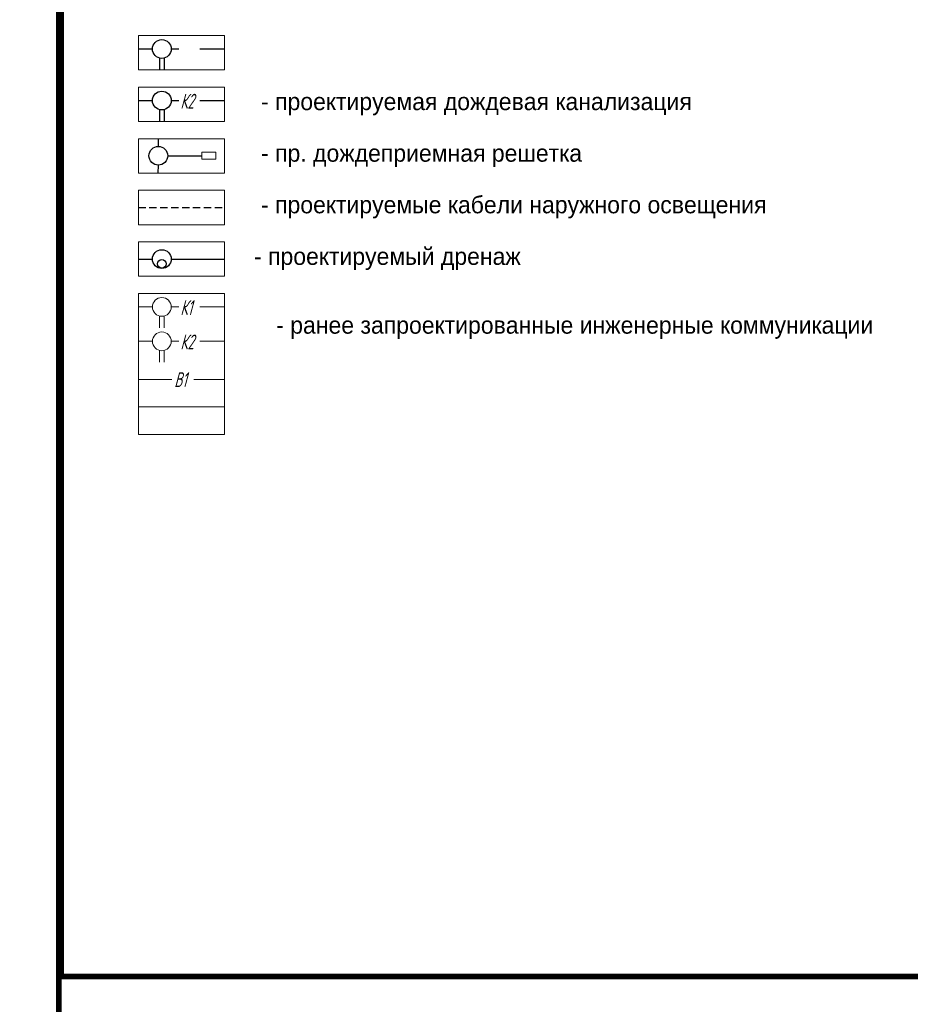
# Model space of a CAD drawing. Header units: metres. Extents: x 4385 to 11928, y 17253 to 36963.
# Tile 126 of 152: x 7512 to 7590, y 18593 to 18679. Entities that reach past the tile are written whole.
import ezdxf

# ---------------------------------------------------------------- set-up
doc = ezdxf.new("R2010")
doc.units = ezdxf.units.M
doc.linetypes.add('DASHED', pattern=[19.05, 12.7, -6.35])
doc.layers.add('ГП_рамка', color=7, linetype='Continuous', lineweight=15, true_color=0x000000)
doc.styles.add('GENERATED_STYLE_1', font='GOTHIC.TTF')
doc.styles.add('Оформление ИПС', font='simplex.shx', dxfattribs={"width": 0.8, "oblique": 15})

msp = doc.modelspace()

# ---------------------------------------------------------------- linework, layer by layer
at = {"layer": 'ГП_рамка', "color": 26, "lineweight": 30, "true_color": 0x7f1f00}
for p, q in [((7522.635, 18676.23), (7523.863, 18676.23)), ((7525.498, 18676.23), (7526.168, 18676.23)), ((7527.998, 18676.23), (7530.135, 18676.23)), ((7524.479, 18675.438), (7524.48, 18674.404)), ((7524.879, 18675.437), (7524.88, 18674.404))]:
    msp.add_line(p, q, dxfattribs=at)
at = {"layer": 'ГП_рамка', "color": 30, "lineweight": 30, "true_color": 0xff7f00}
for p, q in [((7522.635, 18671.73), (7523.863, 18671.73)), ((7525.498, 18671.73), (7526.168, 18671.73)), ((7527.998, 18671.73), (7530.135, 18671.73)), ((7524.479, 18670.938), (7524.48, 18669.904)), ((7524.879, 18670.937), (7524.88, 18669.904)), ((7524.377, 18667.734), (7524.378, 18668.404)), ((7525.194, 18666.916), (7528.179, 18666.916)), ((7524.374, 18665.404), (7524.375, 18666.099))]:
    msp.add_line(p, q, dxfattribs=at)
at = {"layer": 'ГП_рамка', "color": 30, "true_color": 0xff7f00}
for p, q in [((7528.179, 18667.217), (7529.385, 18667.217)), ((7528.179, 18666.616), (7528.179, 18667.217)), ((7529.385, 18667.217), (7529.385, 18666.616)), ((7529.385, 18666.616), (7528.179, 18666.616))]:
    msp.add_line(p, q, dxfattribs=at)
at = {"layer": 'ГП_рамка', "color": 110, "lineweight": 30}
for p, q in [((7522.635, 18657.904), (7523.863, 18657.904)), ((7525.498, 18657.904), (7530.135, 18657.904))]:
    msp.add_line(p, q, dxfattribs=at)
at = {"layer": 'ГП_рамка', "color": 18, "lineweight": 15, "true_color": 0x000000}
for p, q in [((7522.635, 18653.73), (7523.863, 18653.73)), ((7524.479, 18652.938), (7524.48, 18651.904)), ((7524.879, 18652.937), (7524.88, 18651.904)), ((7525.498, 18653.73), (7526.168, 18653.73)), ((7527.998, 18653.73), (7530.135, 18653.73)), ((7522.635, 18650.73), (7523.863, 18650.73)), ((7525.498, 18650.73), (7526.168, 18650.73)), ((7527.998, 18650.73), (7530.135, 18650.73)), ((7524.479, 18649.938), (7524.48, 18648.904)), ((7524.879, 18649.937), (7524.88, 18648.904)), ((7522.635, 18647.404), (7525.554, 18647.404)), ((7527.478, 18647.404), (7530.135, 18647.404))]:
    msp.add_line(p, q, dxfattribs=at)
at = {"layer": 'ГП_рамка', "color": 18, "lineweight": 15, "ltscale": 0.5, "true_color": 0x000000}
msp.add_line((7522.635, 18645.005), (7530.135, 18645.005), dxfattribs=at)
at = {"layer": 'ГП_рамка', "color": 5, "const_width": 0.5}
for points in [[(7434.823, 18832.995), (7515.683, 18832.995), (7515.683, 18507.275), (7434.823, 18507.275)], [(7515.882, 18832.995), (7601.614, 18832.995), (7601.614, 18595.338), (7515.882, 18595.338)]]:
    msp.add_lwpolyline(points, close=True, dxfattribs=at)
at = {"layer": 'ГП_рамка'}
for points in [[(7522.635, 18677.404), (7530.135, 18677.404), (7530.135, 18674.404), (7522.635, 18674.404)], [(7522.635, 18672.904), (7530.135, 18672.904), (7530.135, 18669.904), (7522.635, 18669.904)], [(7522.635, 18668.404), (7530.135, 18668.404), (7530.135, 18665.404), (7522.635, 18665.404)], [(7522.635, 18663.904), (7530.135, 18663.904), (7530.135, 18660.904), (7522.635, 18660.904)], [(7522.635, 18663.904), (7530.135, 18663.904), (7530.135, 18660.904), (7522.635, 18660.904)], [(7522.635, 18659.404), (7530.135, 18659.404), (7530.135, 18656.404), (7522.635, 18656.404)], [(7522.635, 18654.904), (7530.135, 18654.904), (7530.135, 18642.605), (7522.635, 18642.605)]]:
    msp.add_lwpolyline(points, close=True, dxfattribs=at)
at = {"layer": 'ГП_рамка', "color": 20, "linetype": 'DASHED', "lineweight": 30, "ltscale": 0.05, "true_color": 0xff4242}
msp.add_lwpolyline([(7522.635, 18662.404), (7530.135, 18662.404)], dxfattribs=at)
at = {"layer": 'ГП_рамка', "color": 26, "lineweight": 30, "true_color": 0x7f1f00}
msp.add_circle((7524.68, 18676.23), 0.817, dxfattribs=at)
at = {"layer": 'ГП_рамка', "color": 30, "lineweight": 30, "true_color": 0xff7f00}
for centre in [(7524.68, 18671.73), (7524.376, 18666.916)]:
    msp.add_circle(centre, 0.817, dxfattribs=at)
at = {"layer": 'ГП_рамка', "color": 110, "lineweight": 30}
for centre, radius in [((7524.68, 18657.904), 0.817), ((7524.677, 18657.493), 0.378)]:
    msp.add_circle(centre, radius, dxfattribs=at)
at = {"layer": 'ГП_рамка', "color": 18, "lineweight": 15, "true_color": 0x000000}
for centre in [(7524.68, 18653.73), (7524.68, 18650.73)]:
    msp.add_circle(centre, 0.817, dxfattribs=at)

# ---------------------------------------------------------------- texts
at = {"layer": 'ГП_рамка', "color": 30, "true_color": 0xff7f00, "style": 'Оформление ИПС', "oblique": 15, "width": 0.6}
msp.add_text('К2', height=1.3, dxfattribs=at).set_placement((7526.297, 18671.024))
at = {"layer": 'ГП_рамка', "color": 18, "lineweight": 15, "true_color": 0x000000, "style": 'Оформление ИПС', "oblique": 15, "width": 0.6}
for s, p in [('К1', (7526.297, 18653.024)), ('К2', (7526.297, 18650.024))]:
    msp.add_text(s, height=1.3, dxfattribs=at).set_placement(p)
msp.add_text('В1', height=1.3, rotation=359.91022, dxfattribs=at).set_placement((7525.762, 18646.739))
at = {"layer": 'ГП_рамка', "char_height": 1.5, "width": 53.9889, "attachment_point": 4, "style": 'GENERATED_STYLE_1'}
for s, insert in [('- проектируемая дождевая канализация', (7533.335, 18671.42)), ('- пр. дождеприемная решетка', (7533.335, 18666.92)), ('- проектируемые кабели наружного освещения', (7533.335, 18662.42)), ('- проектируемый дренаж', (7532.722, 18657.92)), ('- ранее запроектированные инженерные коммуникации', (7534.658, 18651.92))]:
    msp.add_mtext(s, dxfattribs=dict(at, insert=insert))

doc.saveas('drawing.dxf')
